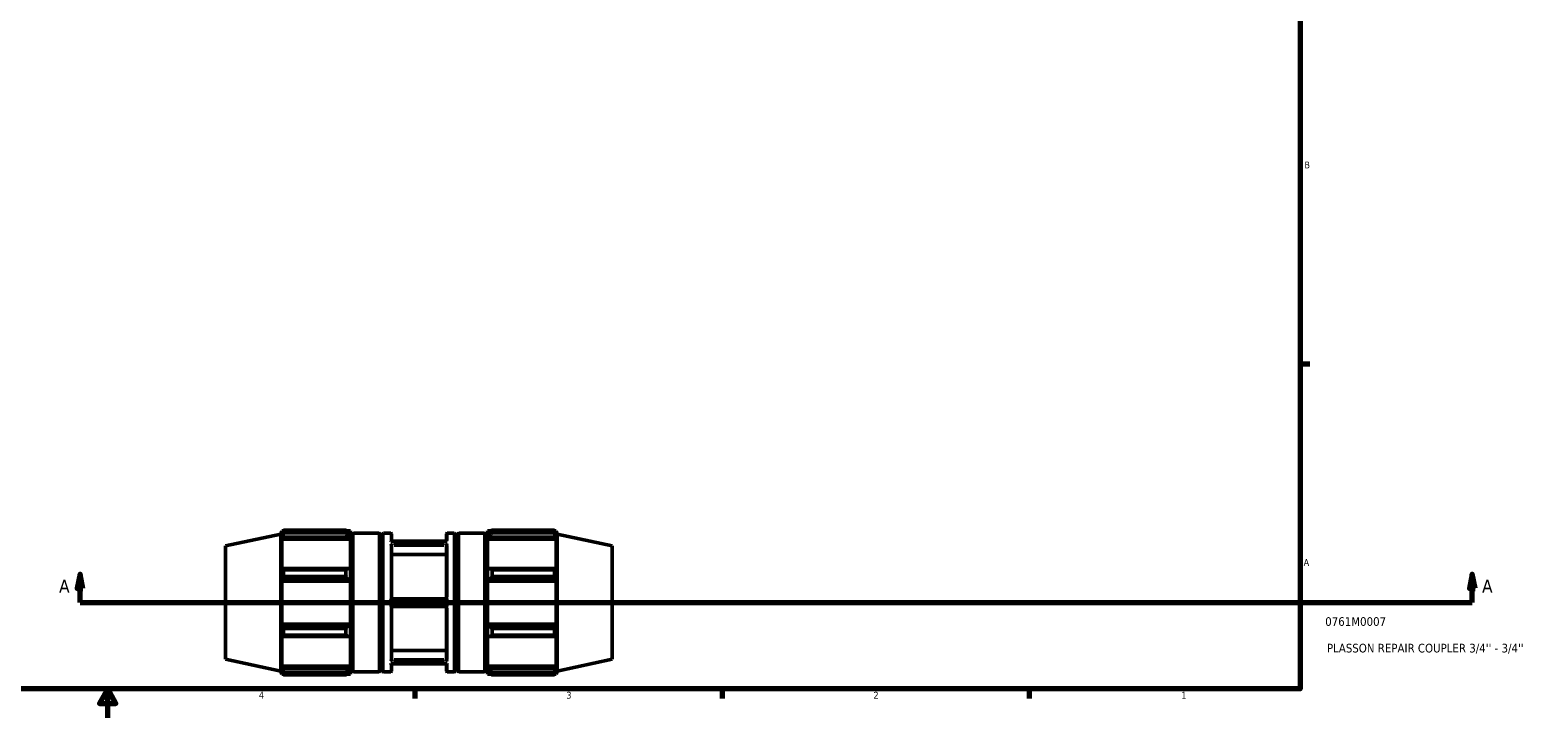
# Model space of a CAD drawing. Header units: inches. Extents: x -2.7 to 51.9, y -12.4 to 32.7.
# Tile 3 of 7: x 15.9 to 36.8, y 0.6 to 10.1. Entities that reach past the tile are written whole.
import ezdxf

# ---------------------------------------------------------------- set-up
doc = ezdxf.new("R2010")
doc.units = ezdxf.units.IN
doc.header["$MEASUREMENT"] = 0
for name, color, linetype, lineweight in [('Border (ANSI)', 7, 'Continuous', 70), ('Section Line (ANSI)', 7, 'Continuous', 70), ('Title (ANSI)', 7, 'Continuous', 50), ('Visible (ANSI)', 7, 'Continuous', 50), ('Visible Narrow (ANSI)', 7, 'Continuous', 35)]:
    doc.layers.add(name, color=color, linetype=linetype, lineweight=lineweight)
doc.styles.add('Label Text (ANSI)', font='tahoma.ttf')
doc.styles.add('Note Text (ANSI)', font='tahoma.ttf')
doc.styles.add('Text Style29', font='tahoma.ttf')

# ---------------------------------------------------------------- blocks, each defined once
blk = doc.blocks.new('Borders Default Border')
at = {"layer": 'Border (ANSI)'}
for p, q in [((33.5, 5.5), (33.634, 5.5)), ((21.25, 1), (21.25, 0.866)), ((25.5, 1), (25.5, 0.866)), ((29.75, 1), (29.75, 0.866))]:
    blk.add_line(p, q, dxfattribs=at)
at = {"layer": 'Border (ANSI)', "flags": 128}
for points in [[(0.5, 1), (0.5, 21), (33.5, 21), (33.5, 1), (0.5, 1)], [(17, 0.6), (17, 1), (16.885, 0.8), (17.115, 0.8), (17, 1)]]:
    blk.add_lwpolyline(points, dxfattribs=at)
at = {"layer": 'Border (ANSI)', "color": 5, "true_color": 0x0000ff, "char_height": 0.0945, "attachment_point": 7, "style": 'Note Text (ANSI)'}
for s, insert in [('B', (33.558, 8.203)), ('A', (33.547, 2.703)), ('4', (19.092, 0.866)), ('3', (23.346, 0.864)), ('2', (27.596, 0.866)), ('1', (31.854, 0.866))]:
    blk.add_mtext(s, dxfattribs=dict(at, insert=insert))
blk = doc.blocks.new('Title Blocks ANSI - Large')
at = {"layer": 'Title (ANSI)', "color": 5, "true_color": 0x0000ff, "style": 'Text Style29'}
for tag, p in [('PART_NUMBER_001', (0.345, 0.873)), ('DESCRIPTION_001', (0.369, 0.505))]:
    blk.add_attdef(tag, p, '', height=0.12, dxfattribs=at)
blk = doc.blocks.new('2dTransSection0')
at = {"layer": 'Section Line (ANSI)', "linetype": 'Continuous'}
for p, q in [((16.618, 2.589), (16.579, 2.392)), ((16.618, 2.392), (16.618, 2.589)), ((16.657, 2.392), (16.618, 2.589)), ((35.879, 2.589), (35.84, 2.392)), ((35.879, 2.392), (35.879, 2.589)), ((35.918, 2.392), (35.879, 2.589)), ((16.579, 2.392), (16.657, 2.392)), ((16.618, 2.196), (16.618, 2.392)), ((35.84, 2.392), (35.918, 2.392)), ((35.879, 2.196), (35.879, 2.392)), ((16.618, 2.196), (16.974, 2.196)), ((35.523, 2.196), (35.879, 2.196))]:
    blk.add_line(p, q, dxfattribs=at)
at = {"layer": 'Section Line (ANSI)'}
blk.add_line((16.618, 2.196), (35.879, 2.196), dxfattribs=at)
at = {"layer": 'Section Line (ANSI)', "linetype": 'Continuous', "flags": 128}
for points in [[(16.657, 2.392), (16.618, 2.589), (16.579, 2.392), (16.657, 2.392)], [(35.918, 2.392), (35.879, 2.589), (35.84, 2.392), (35.918, 2.392)]]:
    blk.add_lwpolyline(points, dxfattribs=at)
at = {"layer": 'Section Line (ANSI)'}
for points in [[(16.657, 2.392), (16.618, 2.589), (16.579, 2.392), (16.657, 2.392)], [(35.918, 2.392), (35.879, 2.589), (35.84, 2.392), (35.918, 2.392)]]:
    blk.add_solid(points, dxfattribs=at)
at = {"layer": 'Section Line (ANSI)', "char_height": 0.18, "attachment_point": 7, "style": 'Label Text (ANSI)'}
for insert in [(16.328, 2.333), (36.016, 2.333)]:
    blk.add_mtext('A', dxfattribs=dict(at, insert=insert))

msp = doc.modelspace()

# ---------------------------------------------------------------- linework, layer by layer
at = {"layer": 'Visible (ANSI)'}
for p, q in [((18.632, 2.981), (19.396, 3.143)), ((19.396, 3.143), (19.41, 3.186)), ((19.396, 1.248), (19.396, 3.143)), ((19.41, 3.14), (19.41, 3.186)), ((19.41, 3.186), (19.428, 3.186)), ((19.41, 3.14), (19.42, 3.171)), ((20.295, 3.198), (19.434, 3.198)), ((19.434, 3.159), (19.434, 3.198)), ((19.434, 3.159), (20.295, 3.159)), ((20.295, 3.198), (20.295, 3.159)), ((20.314, 3.186), (20.359, 3.186)), ((20.338, 3.171), (20.359, 3.15)), ((20.359, 3.186), (20.359, 3.15)), ((20.359, 3.084), (20.359, 3.15)), ((20.394, 3.146), (20.394, 1.245)), ((20.402, 3.154), (20.755, 3.154)), ((20.762, 1.245), (20.762, 3.146)), ((20.797, 3.133), (20.797, 1.258)), ((20.818, 3.154), (20.917, 3.154)), ((20.925, 3.044), (20.925, 3.146)), ((21.689, 3.044), (21.689, 3.146)), ((21.697, 3.154), (21.795, 3.154)), ((21.816, 3.133), (21.816, 1.258)), ((21.851, 1.245), (21.851, 3.146)), ((21.859, 3.154), (22.212, 3.154)), ((22.22, 3.146), (22.22, 1.245)), ((22.255, 3.186), (22.255, 3.15)), ((22.255, 3.186), (22.3, 3.186)), ((22.276, 3.171), (22.255, 3.15)), ((22.255, 3.084), (22.255, 3.15)), ((22.318, 3.198), (22.318, 3.159)), ((22.318, 3.198), (23.18, 3.198)), ((23.18, 3.159), (22.318, 3.159)), ((23.18, 3.159), (23.18, 3.198)), ((23.186, 3.186), (23.204, 3.186)), ((23.204, 3.14), (23.193, 3.171)), ((23.204, 3.14), (23.204, 3.186)), ((23.218, 3.143), (23.204, 3.186)), ((23.218, 1.248), (23.218, 3.143)), ((23.982, 2.981), (23.218, 3.143)), ((18.632, 1.41), (18.632, 2.981)), ((19.42, 3.102), (19.41, 3.074)), ((19.41, 2.653), (19.41, 3.074)), ((20.359, 3.074), (19.41, 3.074)), ((20.338, 3.102), (19.42, 3.102)), ((20.359, 3.084), (20.338, 3.102)), ((20.359, 3.074), (20.359, 3.084)), ((20.359, 3.074), (20.359, 2.658)), ((20.359, 3.048), (20.394, 3.048)), ((20.762, 3.048), (20.797, 3.048)), ((21.691, 3.044), (20.922, 3.044)), ((20.925, 2.245), (20.925, 2.993)), ((21.689, 2.245), (21.689, 2.993)), ((21.816, 3.048), (21.851, 3.048)), ((22.22, 3.048), (22.255, 3.048)), ((22.255, 3.084), (22.276, 3.102)), ((22.255, 3.074), (22.255, 3.084)), ((22.255, 3.074), (22.255, 2.658)), ((22.255, 3.074), (23.204, 3.074)), ((22.276, 3.102), (23.193, 3.102)), ((23.193, 3.102), (23.204, 3.074)), ((23.204, 2.653), (23.204, 3.074)), ((23.982, 1.41), (23.982, 2.981)), ((20.925, 2.859), (21.689, 2.859)), ((19.41, 2.653), (19.42, 2.668)), ((19.42, 2.668), (20.338, 2.668)), ((20.295, 2.649), (19.434, 2.649)), ((19.434, 2.556), (19.434, 2.649)), ((19.434, 2.556), (20.295, 2.556)), ((20.295, 2.649), (20.295, 2.556)), ((20.338, 2.668), (20.359, 2.658)), ((20.359, 2.497), (20.359, 2.658)), ((22.276, 2.668), (22.255, 2.658)), ((22.255, 2.497), (22.255, 2.658)), ((23.193, 2.668), (22.276, 2.668)), ((22.318, 2.649), (22.318, 2.556)), ((22.318, 2.649), (23.18, 2.649)), ((23.18, 2.556), (22.318, 2.556)), ((23.18, 2.556), (23.18, 2.649)), ((23.204, 2.653), (23.193, 2.668)), ((19.42, 2.503), (19.41, 2.493)), ((19.41, 1.898), (19.41, 2.493)), ((20.359, 2.493), (19.41, 2.493)), ((20.338, 2.503), (19.42, 2.503)), ((20.359, 2.497), (20.338, 2.503)), ((20.359, 2.493), (20.359, 2.497)), ((20.359, 2.493), (20.359, 1.898)), ((22.255, 2.497), (22.276, 2.503)), ((22.255, 2.493), (22.255, 2.497)), ((22.255, 2.493), (22.255, 1.898)), ((22.255, 2.493), (23.204, 2.493)), ((22.276, 2.503), (23.193, 2.503)), ((23.193, 2.503), (23.204, 2.493)), ((23.204, 1.898), (23.204, 2.493)), ((20.925, 2.249), (21.689, 2.249)), ((20.925, 1.398), (20.925, 2.146)), ((21.689, 2.142), (20.925, 2.142)), ((21.689, 1.398), (21.689, 2.146)), ((20.359, 1.898), (19.41, 1.898)), ((19.41, 1.898), (19.42, 1.888)), ((19.42, 1.888), (20.338, 1.888)), ((20.338, 1.888), (20.359, 1.895)), ((20.359, 1.895), (20.359, 1.898)), ((20.359, 1.733), (20.359, 1.895)), ((22.255, 1.895), (22.255, 1.898)), ((22.255, 1.898), (23.204, 1.898)), ((22.255, 1.733), (22.255, 1.895)), ((22.276, 1.888), (22.255, 1.895)), ((23.193, 1.888), (22.276, 1.888)), ((23.204, 1.898), (23.193, 1.888)), ((19.41, 1.317), (19.41, 1.738)), ((19.42, 1.724), (19.41, 1.738)), ((20.338, 1.724), (19.42, 1.724)), ((20.295, 1.835), (19.434, 1.835)), ((19.434, 1.742), (19.434, 1.835)), ((19.434, 1.742), (20.295, 1.742)), ((20.295, 1.835), (20.295, 1.742)), ((20.359, 1.733), (20.338, 1.724)), ((20.359, 1.733), (20.359, 1.317)), ((22.255, 1.733), (22.276, 1.724)), ((22.255, 1.733), (22.255, 1.317)), ((22.276, 1.724), (23.193, 1.724)), ((22.318, 1.835), (22.318, 1.742)), ((22.318, 1.835), (23.18, 1.835)), ((23.18, 1.742), (22.318, 1.742)), ((23.18, 1.742), (23.18, 1.835)), ((23.193, 1.724), (23.204, 1.738)), ((23.204, 1.317), (23.204, 1.738)), ((20.925, 1.532), (21.689, 1.532)), ((18.632, 1.41), (19.396, 1.248)), ((20.359, 1.317), (19.41, 1.317)), ((19.41, 1.317), (19.42, 1.289)), ((19.42, 1.289), (20.338, 1.289)), ((20.338, 1.289), (20.359, 1.308)), ((20.359, 1.344), (20.394, 1.344)), ((20.359, 1.308), (20.359, 1.317)), ((20.359, 1.241), (20.359, 1.308)), ((20.762, 1.344), (20.797, 1.344)), ((21.691, 1.347), (20.922, 1.347)), ((20.925, 1.245), (20.925, 1.347)), ((21.689, 1.245), (21.689, 1.347)), ((21.816, 1.344), (21.851, 1.344)), ((22.22, 1.344), (22.255, 1.344)), ((22.255, 1.308), (22.255, 1.317)), ((22.255, 1.317), (23.204, 1.317)), ((22.255, 1.241), (22.255, 1.308)), ((22.276, 1.289), (22.255, 1.308)), ((23.193, 1.289), (22.276, 1.289)), ((23.204, 1.317), (23.193, 1.289)), ((23.982, 1.41), (23.218, 1.248)), ((19.396, 1.248), (19.41, 1.205)), ((19.41, 1.205), (19.41, 1.251)), ((19.42, 1.221), (19.41, 1.251)), ((19.41, 1.205), (19.428, 1.205)), ((20.295, 1.232), (19.434, 1.232)), ((19.434, 1.194), (19.434, 1.232)), ((19.434, 1.194), (20.295, 1.194)), ((20.295, 1.232), (20.295, 1.194)), ((20.314, 1.205), (20.359, 1.205)), ((20.359, 1.241), (20.338, 1.221)), ((20.359, 1.241), (20.359, 1.205)), ((20.402, 1.237), (20.755, 1.237)), ((20.818, 1.237), (20.917, 1.237)), ((21.697, 1.237), (21.795, 1.237)), ((21.859, 1.237), (22.212, 1.237)), ((22.255, 1.241), (22.276, 1.221)), ((22.255, 1.241), (22.255, 1.205)), ((22.255, 1.205), (22.3, 1.205)), ((22.318, 1.232), (22.318, 1.194)), ((22.318, 1.232), (23.18, 1.232)), ((23.18, 1.194), (22.318, 1.194)), ((23.18, 1.194), (23.18, 1.232)), ((23.186, 1.205), (23.204, 1.205)), ((23.193, 1.221), (23.204, 1.251)), ((23.204, 1.205), (23.204, 1.251)), ((23.218, 1.248), (23.204, 1.205))]:
    msp.add_line(p, q, dxfattribs=at)
for centre, radius, start, end in [((20.402, 3.146), 0.00787, 90, 180), ((20.755, 3.146), 0.00787, 0, 90), ((20.818, 3.133), 0.0209, 90, 180), ((20.917, 3.146), 0.00787, 0, 90), ((21.697, 3.146), 0.00787, 90, 180), ((21.795, 3.133), 0.0209, 0, 90), ((21.859, 3.146), 0.00787, 90, 180), ((22.212, 3.146), 0.00787, 0, 90), ((20.818, 1.258), 0.0209, 180, 270), ((21.795, 1.258), 0.0209, 270, 0), ((20.402, 1.245), 0.00787, 180, 270), ((20.755, 1.245), 0.00787, 270, 0), ((20.917, 1.245), 0.00787, 270, 0), ((21.697, 1.245), 0.00787, 180, 270), ((21.859, 1.245), 0.00787, 180, 270), ((22.212, 1.245), 0.00787, 270, 0)]:
    msp.add_arc(centre, radius, start, end, dxfattribs=at)
for points, weights in [([(19.434, 3.198), (19.427, 3.184), (19.42, 3.171)], [1, 1.00121620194, 1.00161556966]), ([(19.42, 3.102), (19.427, 3.13), (19.434, 3.159)], [1.00161556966, 1.00121620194, 1]), ([(20.295, 3.198), (20.317, 3.184), (20.338, 3.171)], [1.01546519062, 1.01101769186, 1.00576796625]), ([(20.338, 3.102), (20.317, 3.13), (20.295, 3.159)], [1.00576796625, 1.01101769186, 1.01546519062]), ([(22.318, 3.198), (22.296, 3.184), (22.276, 3.171)], [1.01546519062, 1.01101769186, 1.00576796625]), ([(22.276, 3.102), (22.296, 3.13), (22.318, 3.159)], [1.00576796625, 1.01101769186, 1.01546519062]), ([(23.18, 3.198), (23.187, 3.184), (23.193, 3.171)], [1, 1.00121620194, 1.00161556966]), ([(23.193, 3.102), (23.187, 3.13), (23.18, 3.159)], [1.00161556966, 1.00121620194, 1]), ([(19.434, 2.649), (19.427, 2.659), (19.42, 2.668)], [1, 1.00121620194, 1.00161556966]), ([(19.42, 2.503), (19.427, 2.529), (19.434, 2.556)], [1.00161556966, 1.00121620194, 1]), ([(20.295, 2.649), (20.317, 2.659), (20.338, 2.668)], [1.01546519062, 1.01101769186, 1.00576796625]), ([(20.338, 2.503), (20.317, 2.529), (20.295, 2.556)], [1.00576796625, 1.01101769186, 1.01546519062]), ([(22.318, 2.649), (22.296, 2.659), (22.276, 2.668)], [1.01546519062, 1.01101769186, 1.00576796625]), ([(22.276, 2.503), (22.296, 2.529), (22.318, 2.556)], [1.00576796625, 1.01101769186, 1.01546519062]), ([(23.18, 2.649), (23.187, 2.659), (23.193, 2.668)], [1, 1.00121620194, 1.00161556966]), ([(23.193, 2.503), (23.187, 2.529), (23.18, 2.556)], [1.00161556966, 1.00121620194, 1]), ([(19.434, 1.835), (19.427, 1.862), (19.42, 1.888)], [1, 1.00121620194, 1.00161556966]), ([(20.295, 1.835), (20.317, 1.862), (20.338, 1.888)], [1.01546519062, 1.01101769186, 1.00576796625]), ([(22.318, 1.835), (22.296, 1.862), (22.276, 1.888)], [1.01546519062, 1.01101769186, 1.00576796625]), ([(23.18, 1.835), (23.187, 1.862), (23.193, 1.888)], [1, 1.00121620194, 1.00161556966]), ([(19.42, 1.724), (19.427, 1.733), (19.434, 1.742)], [1.00161556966, 1.00121620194, 1]), ([(20.338, 1.724), (20.317, 1.733), (20.295, 1.742)], [1.00576796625, 1.01101769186, 1.01546519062]), ([(22.276, 1.724), (22.296, 1.733), (22.318, 1.742)], [1.00576796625, 1.01101769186, 1.01546519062]), ([(23.193, 1.724), (23.187, 1.733), (23.18, 1.742)], [1.00161556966, 1.00121620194, 1]), ([(19.434, 1.232), (19.427, 1.261), (19.42, 1.289)], [1, 1.00121620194, 1.00161556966]), ([(20.295, 1.232), (20.317, 1.261), (20.338, 1.289)], [1.01546519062, 1.01101769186, 1.00576796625]), ([(22.318, 1.232), (22.296, 1.261), (22.276, 1.289)], [1.01546519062, 1.01101769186, 1.00576796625]), ([(23.18, 1.232), (23.187, 1.261), (23.193, 1.289)], [1, 1.00121620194, 1.00161556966]), ([(19.42, 1.221), (19.427, 1.207), (19.434, 1.194)], [1.00161556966, 1.00121620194, 1]), ([(20.338, 1.221), (20.317, 1.207), (20.295, 1.194)], [1.00576796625, 1.01101769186, 1.01546519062]), ([(22.276, 1.221), (22.296, 1.207), (22.318, 1.194)], [1.00576796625, 1.01101769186, 1.01546519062]), ([(23.193, 1.221), (23.187, 1.207), (23.18, 1.194)], [1.00161556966, 1.00121620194, 1])]:
    msp.add_rational_spline(points, weights, degree=2, dxfattribs=at)
for points, knots in [([(20.922, 3.044), (20.922, 3.044), (20.922, 3.044), (20.921, 3.044), (20.919, 3.043), (20.917, 3.042), (20.917, 3.042), (20.917, 3.042)], [-0.03079323, -0.03079323, -0.03079323, -0.03079323, -0.02760366, -0.02760366, 0, 0, 0.00035159, 0.00035159, 0.00035159, 0.00035159]), ([(20.917, 3.009), (20.917, 3.009), (20.917, 3.009), (20.919, 3.007), (20.92, 3.005), (20.923, 3.001), (20.924, 2.999), (20.925, 2.996), (20.925, 2.994), (20.925, 2.993)], [-0.2438196, -0.2438196, -0.2438196, -0.2438196, -0.2434141, -0.2434141, -0.21392096, -0.21392096, -0.19129244, -0.19129244, -0.17407533, -0.17407533, -0.17407533, -0.17407533]), ([(21.697, 3.009), (21.697, 3.009), (21.697, 3.009), (21.695, 3.007), (21.693, 3.005), (21.691, 3.001), (21.69, 2.999), (21.689, 2.996), (21.689, 2.994), (21.689, 2.993)], [-0.2438196, -0.2438196, -0.2438196, -0.2438196, -0.2434141, -0.2434141, -0.21392096, -0.21392096, -0.19129244, -0.19129244, -0.17407533, -0.17407533, -0.17407533, -0.17407533]), ([(21.691, 3.044), (21.691, 3.044), (21.692, 3.044), (21.693, 3.044), (21.695, 3.043), (21.697, 3.042), (21.697, 3.042), (21.697, 3.042)], [-0.03079323, -0.03079323, -0.03079323, -0.03079323, -0.02760366, -0.02760366, 0, 0, 0.00035159, 0.00035159, 0.00035159, 0.00035159]), ([(20.925, 2.245), (20.925, 2.244), (20.925, 2.244), (20.924, 2.241), (20.923, 2.24), (20.921, 2.235), (20.919, 2.232), (20.917, 2.229), (20.917, 2.229), (20.917, 2.229)], [-0.06001747, -0.06001747, -0.06001747, -0.06001747, -0.04877245, -0.04877245, -0.02756352, -0.02756352, 0, 0, 0.00031073, 0.00031073, 0.00031073, 0.00031073]), ([(20.917, 2.163), (20.917, 2.163), (20.917, 2.163), (20.919, 2.159), (20.92, 2.157), (20.923, 2.152), (20.924, 2.151), (20.925, 2.148), (20.925, 2.147), (20.925, 2.146)], [-0.24314513, -0.24314513, -0.24314513, -0.24314513, -0.24278948, -0.24278948, -0.21216529, -0.21216529, -0.19035379, -0.19035379, -0.17398932, -0.17398932, -0.17398932, -0.17398932]), ([(21.689, 2.245), (21.689, 2.244), (21.689, 2.244), (21.69, 2.241), (21.691, 2.24), (21.693, 2.235), (21.695, 2.232), (21.697, 2.229), (21.697, 2.229), (21.697, 2.229)], [-0.06001747, -0.06001747, -0.06001747, -0.06001747, -0.04877245, -0.04877245, -0.02756352, -0.02756352, 0, 0, 0.00031073, 0.00031073, 0.00031073, 0.00031073]), ([(21.697, 2.163), (21.697, 2.163), (21.697, 2.163), (21.695, 2.159), (21.693, 2.157), (21.691, 2.152), (21.69, 2.151), (21.689, 2.148), (21.689, 2.147), (21.689, 2.146)], [-0.24314513, -0.24314513, -0.24314513, -0.24314513, -0.24278948, -0.24278948, -0.21216529, -0.21216529, -0.19035379, -0.19035379, -0.17398932, -0.17398932, -0.17398932, -0.17398932]), ([(20.925, 1.398), (20.925, 1.397), (20.925, 1.396), (20.924, 1.393), (20.923, 1.391), (20.921, 1.386), (20.919, 1.384), (20.917, 1.383), (20.917, 1.383), (20.917, 1.383)], [-0.05997971, -0.05997971, -0.05997971, -0.05997971, -0.04896648, -0.04896648, -0.02760301, -0.02760301, 0, 0, 0.00035087, 0.00035087, 0.00035087, 0.00035087]), ([(20.917, 1.35), (20.917, 1.349), (20.917, 1.349), (20.919, 1.348), (20.92, 1.347), (20.922, 1.347), (20.922, 1.347), (20.922, 1.347)], [-0.24382575, -0.24382575, -0.24382575, -0.24382575, -0.24341938, -0.24341938, -0.21394806, -0.21394806, -0.20787303, -0.20787303, -0.20787303, -0.20787303]), ([(21.689, 1.398), (21.689, 1.397), (21.689, 1.396), (21.69, 1.393), (21.691, 1.391), (21.693, 1.386), (21.695, 1.384), (21.697, 1.383), (21.697, 1.383), (21.697, 1.383)], [-0.05997971, -0.05997971, -0.05997971, -0.05997971, -0.04896648, -0.04896648, -0.02760301, -0.02760301, 0, 0, 0.00035087, 0.00035087, 0.00035087, 0.00035087]), ([(21.697, 1.35), (21.697, 1.349), (21.697, 1.349), (21.695, 1.348), (21.693, 1.347), (21.692, 1.347), (21.691, 1.347), (21.691, 1.347)], [-0.24382575, -0.24382575, -0.24382575, -0.24382575, -0.24341938, -0.24341938, -0.21394806, -0.21394806, -0.20787303, -0.20787303, -0.20787303, -0.20787303])]:
    msp.add_open_spline(points, degree=3, knots=knots, dxfattribs=at)
at = {"layer": 'Visible Narrow (ANSI)'}
for p, q in [((20.402, 1.249), (20.402, 3.142)), ((20.755, 3.142), (20.755, 1.249)), ((20.818, 1.249), (20.818, 3.142)), ((20.917, 3.154), (20.917, 3.052)), ((21.697, 3.154), (21.697, 3.052)), ((21.795, 1.249), (21.795, 3.142)), ((21.859, 3.142), (21.859, 1.249)), ((22.212, 1.249), (22.212, 3.142)), ((20.917, 2.983), (20.917, 2.275)), ((21.658, 3.042), (20.956, 3.042)), ((21.658, 3.009), (20.956, 3.009)), ((21.651, 2.98), (20.963, 2.98)), ((21.697, 2.983), (21.697, 2.275)), ((20.917, 2.116), (20.917, 1.408)), ((21.658, 2.229), (20.956, 2.229)), ((21.658, 2.163), (20.956, 2.163)), ((21.697, 2.116), (21.697, 1.408)), ((20.917, 1.339), (20.917, 1.237)), ((21.658, 1.383), (20.956, 1.383)), ((21.658, 1.35), (20.956, 1.35)), ((20.963, 1.411), (21.651, 1.411)), ((21.697, 1.339), (21.697, 1.237))]:
    msp.add_line(p, q, dxfattribs=at)

# ---------------------------------------------------------------- block references
msp.add_blockref('Borders Default Border', (0, 0))
msp.add_blockref('Title Blocks ANSI - Large', (33.5, 1)).add_auto_attribs({'PART_NUMBER_001': '0761M0007', 'DESCRIPTION_001': "PLASSON REPAIR COUPLER 3/4'' - 3/4''"})
at = {"layer": 'Section Line (ANSI)'}
msp.add_blockref('2dTransSection0', (0, 0), dxfattribs=at)

doc.saveas('drawing.dxf')
